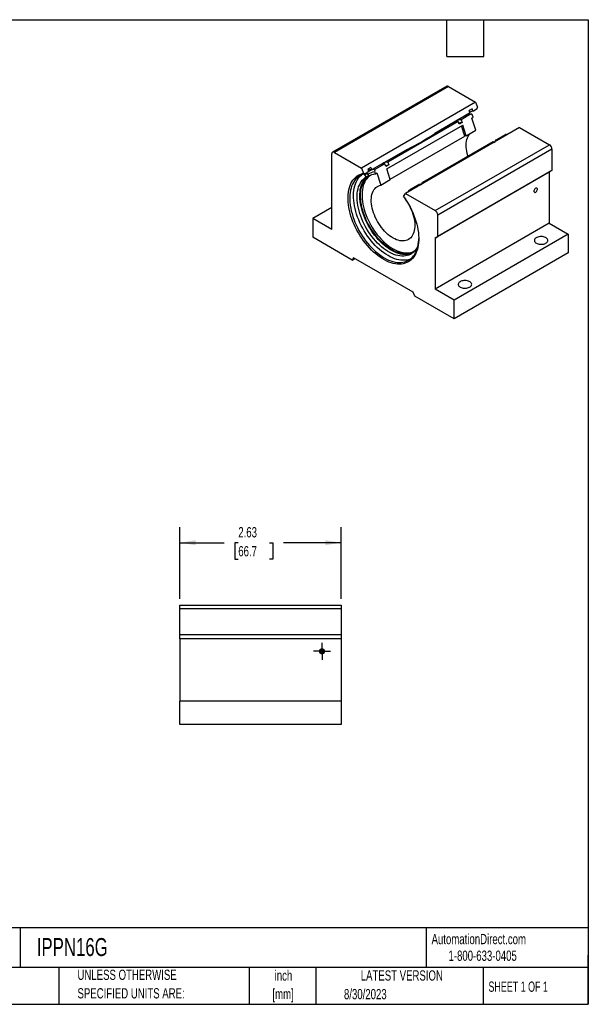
# Model space of a CAD drawing. Header units: inches. Extents: x 0.5 to 21.5, y 0.5 to 16.5.
# Tile 2 of 2: x 12.3 to 21.5, y 0.5 to 16.5. Entities that reach past the tile are written whole.
import ezdxf

# ---------------------------------------------------------------- set-up
doc = ezdxf.new("R2010")
doc.units = ezdxf.units.IN
doc.header["$LTSCALE"] = 2
doc.header["$MEASUREMENT"] = 0
doc.linetypes.add('CENTERX2', pattern=[0.8, 0.5, -0.1, 0.1, -0.1])
doc.layers.add('CENTER', color=40, linetype='CENTERX2')
doc.layers.add('DIMENSIONS', color=140, linetype='Continuous', lineweight=25)
doc.layers.add('TEXT', color=140, linetype='Continuous', lineweight=25)
doc.styles.add('SLDTEXTSTYLE0', font='TXT', dxfattribs={"width": 0.7})
doc.styles.add('SLDTEXTSTYLE1', font='TXT', dxfattribs={"width": 0.65})
doc.dimstyles.new('SLDDIMSTYLE1', dxfattribs={"dimtxt": 0.169922, "dimasz": 0.26, "dimexe": 0, "dimexo": 0.0625, "dimgap": 0.04248, "dimtad": 0, "dimtih": 1, "dimtoh": 1, "dimrnd": 1e-09, "dimzin": 12, "dimdsep": 46, "dimtxsty": 'SLDTEXTSTYLE0', "dimsah": 1, "dimcen": 0.09, "dimadec": 0, "dimazin": 3, "dimtfac": 1, "dimtofl": 0, "dimtmove": 0, "dimatfit": 3, "dimfxl": 0, "dimfrac": 2, "dimtolj": 1, "dimtzin": 12, "dimarcsym": 0})

# ---------------------------------------------------------------- blocks, each defined once
blk = doc.blocks.new('SW_NOTE_0')
at = {"layer": 'TEXT', "color": 0, "char_height": 0.1667, "attachment_point": 2, "style": 'SLDTEXTSTYLE0'}
for s, insert in [('inch', (0.25, 0.215)), ('[mm]', (0.244, -0.086))]:
    blk.add_mtext(s, dxfattribs=dict(at, insert=insert))
blk = doc.blocks.new('SW_NOTE_0_1')
at = {"layer": 'TEXT', "color": 0, "char_height": 0.16667, "attachment_point": 1, "style": 'SLDTEXTSTYLE0'}
for s, insert in [('UNLESS OTHERWISE', (0, 0.215)), ('SPECIFIED UNITS ARE:', (0, -0.086))]:
    blk.add_mtext(s, dxfattribs=dict(at, insert=insert))
blk = doc.blocks.new('_D_8')
at = {"layer": 'DIMENSIONS'}
for p, q in [((14.86, 7.087), (14.86, 8.251)), ((17.485, 7.087), (17.485, 8.251)), ((14.86, 8.001), (15.581, 8.001)), ((15.811, 8.001), (15.754, 8.001)), ((15.754, 8.001), (15.754, 7.731)), ((16.316, 8.001), (16.373, 8.001)), ((16.373, 8.001), (16.373, 7.731)), ((17.485, 8.001), (16.547, 8.001)), ((15.754, 7.731), (15.811, 7.731)), ((16.373, 7.731), (16.316, 7.731))]:
    blk.add_line(p, q, dxfattribs=at)
for points in [[(14.86, 8.001), (15.12, 7.961), (15.12, 8.041)], [(17.485, 8.001), (17.225, 8.041), (17.225, 7.961)]]:
    blk.add_solid(points, dxfattribs=at)
at = {"layer": 'DIMENSIONS', "char_height": 0.1667, "attachment_point": 1, "style": 'SLDTEXTSTYLE0'}
for s, insert in [('2.63', (15.811, 8.254)), ('66.7', (15.811, 7.946))]:
    blk.add_mtext(s, dxfattribs=dict(at, insert=insert))
blk = doc.blocks.new('SW_CENTERMARKSYMBOL_1')
at = {"layer": 'CENTER', "color": 0}
for p, q in [((-0.1, 0), (-0.1395, 0)), ((0, 0), (-0.1, 0)), ((0, 0.1), (0, 0.1395)), ((0, 0), (0, 0.1)), ((0, 0), (0, -0.1)), ((0, 0), (0.1, 0)), ((0.1, 0), (0.1395, 0)), ((0, -0.1), (0, -0.1395))]:
    blk.add_line(p, q, dxfattribs=at)

msp = doc.modelspace()

# ---------------------------------------------------------------- linework, layer by layer
for p, q in [((19.1984, 15.4178), (17.3422, 14.3462)), ((19.2284, 15.4148), (17.3722, 14.3433)), ((19.2284, 15.4148), (19.6673, 15.1614)), ((19.6673, 15.1614), (17.8112, 14.0899)), ((19.6119, 15.0506), (19.5624, 15.022)), ((19.6245, 15.0182), (19.6119, 15.0506)), ((19.6933, 15.05), (19.634, 15.0158)), ((19.6673, 15.1614), (19.7003, 15.0765)), ((19.6933, 15.05), (19.7003, 15.0765)), ((19.5704, 14.9791), (19.0029, 14.6515)), ((19.5854, 14.9621), (19.4343, 14.8749)), ((19.575, 14.9896), (19.5624, 15.022)), ((19.5704, 14.9791), (19.575, 14.9896)), ((19.5744, 14.9911), (19.5865, 15.0009)), ((19.6058, 14.8998), (19.6298, 14.9136)), ((19.6702, 14.7033), (19.6058, 14.8998)), ((19.6298, 14.9136), (19.6196, 14.9448)), ((19.6245, 15.0182), (19.634, 15.0158)), ((18.2249, 14.0743), (19.4593, 14.7869)), ((19.3863, 14.8472), (18.2416, 14.1863)), ((20.3839, 14.7477), (18.5278, 13.6762)), ((19.3041, 14.8252), (19.3053, 14.8261)), ((19.4004, 14.8041), (19.3863, 14.8472)), ((19.4484, 14.8318), (19.4004, 14.8041)), ((19.4343, 14.8749), (19.4484, 14.8318)), ((19.4927, 14.6078), (19.438, 14.7747)), ((19.5159, 14.6142), (19.4593, 14.7869)), ((20.3839, 14.7477), (20.8671, 14.4688)), ((18.2796, 13.9074), (19.4927, 14.6078)), ((19.5159, 14.6142), (19.6702, 14.7033)), ((20.0016, 14.5474), (20.1527, 14.6346)), ((20.1527, 14.6346), (20.1636, 14.6205)), ((18.8088, 13.8588), (19.9536, 14.5197)), ((19.0109, 13.3973), (20.8671, 14.4688)), ((19.9536, 14.5197), (19.9645, 14.5056)), ((19.9636, 14.5068), (19.9875, 14.5206)), ((19.9875, 14.5206), (20.0016, 14.5474)), ((19.9875, 14.5206), (19.9884, 14.5194)), ((20.0016, 14.5474), (20.0125, 14.5333)), ((17.3298, 13.0915), (17.3298, 14.3188)), ((17.3722, 14.3433), (17.8112, 14.0899)), ((18.5557, 14.3933), (17.9861, 14.0645)), ((20.9095, 14.3953), (19.0534, 13.3238)), ((20.9095, 14.3953), (20.9095, 14.0475)), ((17.8112, 14.0899), (17.8441, 14.0049)), ((17.9661, 14.1005), (17.9166, 14.0719)), ((17.9661, 14.1005), (17.9776, 14.0708)), ((18.1936, 14.1586), (18.0425, 14.0714)), ((18.1113, 14.1366), (18.1126, 14.1375)), ((18.2077, 14.1156), (18.1936, 14.1586)), ((18.2557, 14.1433), (18.2077, 14.1156)), ((18.2416, 14.1863), (18.2557, 14.1433)), ((17.8441, 14.0049), (17.8654, 13.9948)), ((17.9267, 14.0302), (17.8654, 13.9948)), ((17.9129, 14.0022), (17.8691, 13.9769)), ((17.8879, 13.9449), (17.8691, 13.9769)), ((17.8879, 13.9449), (17.9317, 13.9702)), ((17.9137, 14.0227), (17.9026, 14.0142)), ((17.9317, 13.9702), (17.9129, 14.0022)), ((17.9166, 14.0719), (17.9281, 14.0422)), ((17.9267, 14.0302), (17.9281, 14.0422)), ((17.9345, 14.0359), (17.9268, 14.0312)), ((17.9345, 14.0362), (17.9355, 14.0368)), ((17.9818, 14.0635), (17.9355, 14.0368)), ((17.9776, 14.0708), (17.9861, 14.0645)), ((18.0389, 13.9952), (18.0286, 14.0263)), ((18.0389, 13.9952), (18.0629, 14.009)), ((18.0629, 14.009), (18.1272, 13.8126)), ((18.2815, 13.9016), (18.2249, 14.0743)), ((20.8653, 14.0219), (19.0092, 12.9504)), ((20.9095, 14.0475), (19.0534, 12.9759)), ((20.9095, 14.0475), (20.8653, 14.0219)), ((20.8653, 14.0219), (20.8653, 13.1936)), ((18.1272, 13.8126), (18.2815, 13.9016)), ((18.6097, 13.7439), (18.7608, 13.8311)), ((18.7608, 13.8311), (18.7718, 13.817)), ((18.7708, 13.8183), (18.7947, 13.8321)), ((18.7947, 13.8321), (18.8088, 13.8588)), ((18.7947, 13.8321), (18.7957, 13.8308)), ((18.8088, 13.8588), (18.8198, 13.8448)), ((18.4948, 13.6293), (18.5278, 13.6762)), ((18.5278, 13.6762), (19.0109, 13.3973)), ((18.5755, 13.7107), (18.5702, 13.7007)), ((18.5755, 13.7107), (18.5792, 13.7059)), ((18.6097, 13.7439), (18.6207, 13.7298)), ((17.3298, 13.4487), (17.0204, 13.2701)), ((18.5249, 13.5829), (18.5259, 13.5848)), ((19.0534, 12.9759), (19.0534, 13.3238)), ((17.0204, 13.2701), (17.0204, 12.9639)), ((17.3298, 13.0915), (17.0204, 13.2701)), ((20.8653, 13.1936), (19.0092, 12.122)), ((20.8653, 13.1936), (21.1747, 13.015)), ((17.6597, 12.5949), (17.0204, 12.9639)), ((19.0092, 12.9504), (19.0534, 12.9759)), ((21.1747, 13.015), (19.3185, 11.9434)), ((21.1747, 13.015), (21.1747, 12.7088)), ((19.0092, 12.9504), (19.0092, 12.122)), ((21.1747, 12.7088), (19.3185, 11.6372)), ((17.6862, 12.6326), (17.6597, 12.5949)), ((17.6597, 12.5949), (17.7057, 12.6214)), ((18.6527, 12.0747), (17.6862, 12.6326)), ((18.6793, 12.0063), (18.6527, 12.0747)), ((19.3185, 11.6372), (18.6793, 12.0063)), ((19.3185, 11.9434), (19.0092, 12.122)), ((19.3185, 11.6372), (19.3185, 11.9434)), ((14.8601, 6.9873), (17.4851, 6.9873)), ((14.8601, 6.9273), (14.8601, 6.9873)), ((17.4851, 6.9273), (14.8601, 6.9273)), ((14.8601, 6.5013), (14.8601, 6.9273)), ((17.4851, 6.9873), (17.4851, 6.9273)), ((17.4851, 6.9273), (17.4851, 6.5013)), ((17.4851, 6.5013), (14.8601, 6.5013)), ((14.8601, 6.4388), (14.8601, 6.5013)), ((17.4851, 6.4388), (14.8601, 6.4388)), ((14.8601, 6.4388), (14.8601, 5.4243)), ((17.4851, 6.5013), (17.4851, 6.4388)), ((17.4851, 6.4388), (17.4851, 5.4243)), ((17.1995, 6.2392), (17.2086, 6.2392)), ((17.2086, 6.2335), (17.1995, 6.2335)), ((17.2116, 6.2392), (17.2086, 6.2392)), ((17.2086, 6.2335), (17.2116, 6.2335)), ((14.8601, 5.0493), (14.8601, 5.4243)), ((17.4851, 5.4243), (14.8601, 5.4243)), ((17.4851, 5.4243), (17.4851, 5.0493)), ((17.4851, 5.0493), (14.8601, 5.0493))]:
    msp.add_line(p, q)
at = {"flags": 128}
for points in [[(19.5438, 14.9604), (19.5445, 14.9612), (19.5499, 14.9673)], [(19.5707, 15.0007), (19.5956, 15.0103), (19.6245, 15.0182)], [(19.3953, 14.8198), (19.4199, 14.8268), (19.4484, 14.8318)], [(19.5426, 14.2825), (19.5405, 14.2899), (19.5312, 14.3259), (19.524, 14.3614), (19.5189, 14.3962), (19.5161, 14.4301), (19.5156, 14.4629), (19.5172, 14.4943), (19.5211, 14.5242), (19.5272, 14.5524), (19.5354, 14.5787), (19.5458, 14.6029), (19.5582, 14.6248), (19.5725, 14.6445), (19.5768, 14.6494)], [(18.2025, 14.1312), (18.2271, 14.1382), (18.2557, 14.1433)], [(18.4948, 13.6293), (18.5239, 13.5879), (18.5516, 13.5452), (18.5777, 13.5015), (18.6023, 13.4569), (18.6252, 13.4115), (18.6462, 13.3655), (18.6654, 13.3192), (18.6827, 13.2727), (18.6979, 13.2262), (18.7111, 13.1798), (18.7221, 13.1338), (18.7309, 13.0884), (18.7376, 13.0436), (18.742, 12.9998), (18.7441, 12.957), (18.744, 12.9154), (18.7417, 12.8752), (18.7371, 12.8366), (18.7302, 12.7997), (18.7212, 12.7646), (18.7099, 12.7315), (18.6966, 12.7006), (18.6812, 12.6718), (18.6638, 12.6455), (18.6444, 12.6215), (18.6231, 12.6002), (18.6001, 12.5814), (18.5754, 12.5654), (18.5491, 12.5521), (18.5213, 12.5417), (18.4921, 12.5341), (18.4616, 12.5294), (18.43, 12.5276), (18.3974, 12.5288), (18.3639, 12.5328), (18.3296, 12.5398), (18.2947, 12.5496), (18.2593, 12.5623), (18.2235, 12.5777), (18.1875, 12.5959), (18.1515, 12.6167), (18.1155, 12.6401), (18.0797, 12.6659), (18.0443, 12.6941), (18.0094, 12.7246), (17.9751, 12.7573), (17.9416, 12.7919), (17.9089, 12.8285), (17.8773, 12.8667), (17.8469, 12.9066), (17.8177, 12.9479), (17.7899, 12.9904), (17.7636, 13.034), (17.7389, 13.0786), (17.7158, 13.1239), (17.6946, 13.1698), (17.6752, 13.2161), (17.6578, 13.2626), (17.6424, 13.3092), (17.629, 13.3555), (17.6178, 13.4016), (17.6088, 13.4471), (17.6019, 13.4919), (17.5973, 13.5359), (17.5949, 13.5788), (17.5948, 13.6204), (17.597, 13.6608), (17.6014, 13.6995), (17.608, 13.7366), (17.6169, 13.7719), (17.6279, 13.8051), (17.6411, 13.8363), (17.6563, 13.8652), (17.6735, 13.8918), (17.6927, 13.916), (17.7138, 13.9376), (17.7367, 13.9566), (17.7612, 13.9729), (17.7874, 13.9864), (17.8151, 13.9971), (17.8441, 14.0049)], [(17.8654, 13.9948), (17.8367, 13.987), (17.8095, 13.9763), (17.7838, 13.9628), (17.7597, 13.9465), (17.7372, 13.9275), (17.7166, 13.906), (17.6979, 13.8819), (17.6811, 13.8553), (17.6663, 13.8265), (17.6537, 13.7954), (17.6431, 13.7623), (17.6347, 13.7272), (17.6286, 13.6903), (17.6246, 13.6517), (17.623, 13.6117), (17.6235, 13.5703), (17.6264, 13.5277), (17.6314, 13.4841), (17.6387, 13.4397), (17.6482, 13.3946), (17.6599, 13.3491), (17.6736, 13.3032), (17.6894, 13.2573), (17.7072, 13.2115), (17.7269, 13.1659), (17.7485, 13.1208), (17.7718, 13.0763), (17.7968, 13.0326), (17.8233, 12.9899), (17.8512, 12.9484), (17.8805, 12.9082), (17.9111, 12.8694), (17.9427, 12.8324), (17.9753, 12.7971), (18.0087, 12.7637), (18.0428, 12.7325), (18.0775, 12.7034), (18.1127, 12.6766), (18.1481, 12.6523), (18.1836, 12.6305), (18.2192, 12.6112), (18.2546, 12.5947), (18.2897, 12.5809), (18.3244, 12.5699), (18.3586, 12.5618), (18.392, 12.5565), (18.4246, 12.5542), (18.4562, 12.5547), (18.4867, 12.5582), (18.516, 12.5646), (18.544, 12.5738), (18.5705, 12.5859), (18.5955, 12.6008), (18.6188, 12.6184), (18.6403, 12.6386), (18.66, 12.6614), (18.6778, 12.6867), (18.6936, 12.7144), (18.7074, 12.7443), (18.719, 12.7764), (18.7285, 12.8106), (18.7358, 12.8465), (18.7409, 12.8843), (18.7437, 12.9236), (18.7443, 12.9462)], [(18.6096, 12.611), (18.6053, 12.6092), (18.5774, 12.6), (18.5481, 12.5936), (18.5175, 12.5902), (18.4859, 12.5896), (18.4533, 12.5919), (18.4199, 12.5972), (18.3858, 12.6053), (18.3511, 12.6163), (18.3159, 12.6301), (18.2805, 12.6466), (18.245, 12.6659), (18.2094, 12.6877), (18.174, 12.712), (18.1389, 12.7388), (18.1042, 12.7679), (18.07, 12.7992), (18.0366, 12.8325), (18.004, 12.8678), (17.9724, 12.9049), (17.9419, 12.9436), (17.9126, 12.9838), (17.8846, 13.0253), (17.8581, 13.068), (17.8331, 13.1117), (17.8098, 13.1562), (17.7883, 13.2013), (17.7686, 13.2469), (17.7508, 13.2927), (17.735, 13.3386), (17.7212, 13.3845), (17.7096, 13.43), (17.7001, 13.4751), (17.6928, 13.5195), (17.6877, 13.5631), (17.6849, 13.6057), (17.6843, 13.6471), (17.686, 13.6871), (17.6899, 13.7257), (17.6961, 13.7626), (17.7044, 13.7977), (17.715, 13.8308), (17.7277, 13.8619), (17.7424, 13.8907), (17.7592, 13.9173), (17.778, 13.9414), (17.7986, 13.9629), (17.819, 13.9804)], [(18.7314, 12.8235), (18.7248, 12.8092), (18.7101, 12.7825), (18.6935, 12.7581), (18.6749, 12.7361), (18.6545, 12.7167), (18.6323, 12.6999), (18.6086, 12.6859), (18.5832, 12.6745), (18.5565, 12.666), (18.5285, 12.6603), (18.4992, 12.6575), (18.4689, 12.6576), (18.4377, 12.6606), (18.4057, 12.6664), (18.373, 12.675), (18.3398, 12.6865), (18.3063, 12.7007), (18.2725, 12.7177), (18.2387, 12.7372), (18.2049, 12.7593), (18.1713, 12.7838), (18.1381, 12.8106), (18.1055, 12.8397), (18.0735, 12.8708), (18.0422, 12.9039), (18.0119, 12.9388), (17.9827, 12.9754), (17.9546, 13.0135), (17.9279, 13.0528), (17.9026, 13.0934), (17.8788, 13.1349), (17.8567, 13.1773), (17.8363, 13.2202), (17.8177, 13.2636), (17.801, 13.3073), (17.7863, 13.351), (17.7737, 13.3945), (17.7631, 13.4377), (17.7547, 13.4805), (17.7485, 13.5225), (17.7445, 13.5636), (17.7427, 13.6037), (17.7431, 13.6425), (17.7458, 13.6799), (17.7507, 13.7158), (17.7577, 13.7499), (17.767, 13.7821), (17.7784, 13.8124), (17.7918, 13.8405), (17.8073, 13.8663), (17.8247, 13.8898), (17.844, 13.9107), (17.8651, 13.9291), (17.8879, 13.9449), (17.8879, 13.9449)], [(18.6396, 12.705), (18.6271, 12.6998), (18.6003, 12.6913), (18.5723, 12.6856), (18.5431, 12.6828), (18.5128, 12.6829), (18.4815, 12.6859), (18.4495, 12.6917), (18.4168, 12.7003), (18.3837, 12.7118), (18.3501, 12.726), (18.3163, 12.743), (18.2825, 12.7625), (18.2487, 12.7846), (18.2152, 12.8091), (18.182, 12.8359), (18.1493, 12.865), (18.1173, 12.8961), (18.0861, 12.9292), (18.0558, 12.9641), (18.0265, 13.0007), (17.9985, 13.0388), (17.9717, 13.0782), (17.9464, 13.1187), (17.9227, 13.1603), (17.9005, 13.2026), (17.8801, 13.2456), (17.8615, 13.2889), (17.8449, 13.3326), (17.8302, 13.3763), (17.8175, 13.4198), (17.807, 13.4631), (17.7986, 13.5058), (17.7923, 13.5478), (17.7883, 13.5889), (17.7865, 13.629), (17.787, 13.6678), (17.7896, 13.7052), (17.7945, 13.7411), (17.8016, 13.7752), (17.8108, 13.8075), (17.8222, 13.8377), (17.8357, 13.8658), (17.8511, 13.8916), (17.8685, 13.9151), (17.8878, 13.936), (17.9089, 13.9544), (17.9317, 13.9702)], [(18.6817, 12.7436), (18.6631, 12.7311), (18.6389, 12.7183), (18.6132, 12.7083), (18.5862, 12.701), (18.5579, 12.6966), (18.5284, 12.6951), (18.498, 12.6965), (18.4667, 12.7007), (18.4346, 12.7078), (18.402, 12.7177), (18.3689, 12.7304), (18.3356, 12.7458), (18.3021, 12.7639), (18.2686, 12.7845), (18.2352, 12.8076), (18.2021, 12.8331), (18.1695, 12.8609), (18.1375, 12.8908), (18.1062, 12.9227), (18.0757, 12.9565), (18.0463, 12.992), (18.018, 13.029), (17.9909, 13.0675), (17.9652, 13.1072), (17.941, 13.148), (17.9184, 13.1896), (17.8975, 13.232), (17.8784, 13.2748), (17.8611, 13.318), (17.8458, 13.3613), (17.8326, 13.4045), (17.8214, 13.4474), (17.8123, 13.4899), (17.8053, 13.5318), (17.8006, 13.5729), (17.7981, 13.6129), (17.7978, 13.6518), (17.7997, 13.6893), (17.8039, 13.7253), (17.8103, 13.7597), (17.8188, 13.7922), (17.8295, 13.8227), (17.8422, 13.8512), (17.857, 13.8774), (17.8738, 13.9013), (17.8924, 13.9227), (17.9129, 13.9415), (17.935, 13.9578), (17.9588, 13.9713), (17.9841, 13.9821), (18.0109, 13.9901), (18.0389, 13.9952), (18.0389, 13.9952)], [(17.9576, 13.9707), (17.9369, 13.9554), (17.9164, 13.9365), (17.8978, 13.9151), (17.881, 13.8913), (17.8662, 13.865), (17.8535, 13.8366), (17.8428, 13.8061), (17.8343, 13.7735), (17.8279, 13.7392), (17.8238, 13.7032), (17.8218, 13.6657), (17.8221, 13.6268), (17.8246, 13.5867), (17.8293, 13.5457), (17.8363, 13.5038), (17.8454, 13.4613), (17.8566, 13.4183), (17.8699, 13.3751), (17.8852, 13.3318), (17.9024, 13.2887), (17.9215, 13.2458), (17.9424, 13.2035), (17.965, 13.1619), (17.9892, 13.1211), (18.0149, 13.0814), (18.042, 13.0429), (18.0703, 13.0058), (18.0997, 12.9703), (18.1302, 12.9365), (18.1615, 12.9046), (18.1935, 12.8747), (18.2261, 12.847), (18.2592, 12.8215), (18.2926, 12.7984), (18.3261, 12.7777), (18.3596, 12.7597), (18.3929, 12.7443), (18.426, 12.7316), (18.4586, 12.7217), (18.4907, 12.7146), (18.522, 12.7104), (18.5524, 12.709), (18.5819, 12.7105), (18.6102, 12.7149), (18.6372, 12.7221), (18.6629, 12.7322), (18.6705, 12.7358)], [(17.9238, 14.0534), (17.9489, 14.063), (17.9776, 14.0708)], [(18.5858, 13.4872), (18.5884, 13.4825), (18.6064, 13.4472), (18.6226, 13.4113), (18.637, 13.3752), (18.6494, 13.3389), (18.6597, 13.3027), (18.6679, 13.2669), (18.674, 13.2318), (18.6779, 13.1974), (18.6796, 13.164), (18.679, 13.1319), (18.6762, 13.1012), (18.6712, 13.0722), (18.664, 13.045), (18.6546, 13.0198), (18.6432, 12.9967), (18.6298, 12.9759), (18.6145, 12.9576), (18.5973, 12.9418), (18.5785, 12.9286), (18.558, 12.9182), (18.5361, 12.9105), (18.5128, 12.9057), (18.4884, 12.9038), (18.463, 12.9048), (18.4366, 12.9086), (18.4096, 12.9153), (18.3821, 12.9248), (18.3542, 12.937), (18.3261, 12.9519), (18.298, 12.9694), (18.2701, 12.9894), (18.2425, 13.0117), (18.2155, 13.0362), (18.1892, 13.0628), (18.1637, 13.0912), (18.1393, 13.1214), (18.1161, 13.153), (18.0941, 13.186), (18.0737, 13.22), (18.0548, 13.255), (18.0377, 13.2906), (18.0223, 13.3266), (18.0089, 13.3629), (17.9975, 13.3991), (17.9882, 13.4351), (17.981, 13.4706), (17.976, 13.5055), (17.9732, 13.5394), (17.9726, 13.5722), (17.9742, 13.6036), (17.9781, 13.6335), (17.9842, 13.6617), (17.9924, 13.6879), (18.0028, 13.7121), (18.0152, 13.7341), (18.0295, 13.7537), (18.0458, 13.7708), (18.0638, 13.7854), (18.0834, 13.7972), (18.1046, 13.8063), (18.1272, 13.8126), (18.1272, 13.8126)], [(20.6444, 13.6968), (20.6522, 13.7026), (20.6595, 13.7106), (20.6655, 13.7201), (20.6698, 13.7303), (20.672, 13.7404), (20.672, 13.7496), (20.6698, 13.7571), (20.6655, 13.7623), (20.6595, 13.7649), (20.6522, 13.7645), (20.6444, 13.7613), (20.6365, 13.7554), (20.6293, 13.7474), (20.6233, 13.738), (20.619, 13.7278), (20.6167, 13.7177), (20.6167, 13.7085), (20.619, 13.701), (20.6233, 13.6957), (20.6293, 13.6932), (20.6365, 13.6935), (20.6444, 13.6968)], [(18.5249, 13.5829), (18.5475, 13.5506), (18.566, 13.5216)], [(20.6554, 12.8683), (20.6696, 12.8614), (20.6856, 12.856), (20.7029, 12.8522), (20.7212, 12.8501), (20.7397, 12.8499), (20.7581, 12.8515), (20.7757, 12.8549), (20.7921, 12.8599), (20.8067, 12.8664), (20.8193, 12.8743), (20.8293, 12.8833), (20.8366, 12.8932), (20.8409, 12.9036), (20.8421, 12.9143), (20.8401, 12.9249), (20.8351, 12.9352), (20.8271, 12.9449), (20.8164, 12.9536), (20.8033, 12.9612), (20.7881, 12.9674), (20.7714, 12.972), (20.7535, 12.9749), (20.7351, 12.9761), (20.7166, 12.9754), (20.6985, 12.9729), (20.6814, 12.9687), (20.6659, 12.9629), (20.6522, 12.9556), (20.6409, 12.9472), (20.6321, 12.9377), (20.6263, 12.9275), (20.6236, 12.9169), (20.624, 12.9062), (20.6275, 12.8957), (20.6341, 12.8857), (20.6435, 12.8765), (20.6554, 12.8683)], [(19.418, 12.1539), (19.4322, 12.147), (19.4482, 12.1416), (19.4655, 12.1378), (19.4837, 12.1358), (19.5023, 12.1356), (19.5206, 12.1371), (19.5382, 12.1405), (19.5546, 12.1455), (19.5693, 12.1521), (19.5818, 12.16), (19.5919, 12.169), (19.5992, 12.1788), (19.6035, 12.1892), (19.6047, 12.1999), (19.6027, 12.2106), (19.5976, 12.2209), (19.5896, 12.2305), (19.5789, 12.2393), (19.5658, 12.2468), (19.5507, 12.253), (19.5339, 12.2576), (19.5161, 12.2606), (19.4976, 12.2617), (19.4791, 12.261), (19.4611, 12.2585), (19.444, 12.2543), (19.4284, 12.2485), (19.4148, 12.2413), (19.4034, 12.2328), (19.3947, 12.2233), (19.3889, 12.2132), (19.3862, 12.2026), (19.3866, 12.1919), (19.3901, 12.1814), (19.3966, 12.1713), (19.406, 12.1621), (19.418, 12.1539)]]:
    msp.add_lwpolyline(points, dxfattribs=at)
msp.add_circle((17.1726, 6.2363), 0.0395)
for centre, radius, start, end in [((19.2108, 15.3903), 0.0302, 54.38242, 114.30712), ((19.6157, 14.6841), 0.2796, 96.21596, 114.04062), ((19.5162, 14.9293), 0.0416, 40.03257, 52.61773), ((19.6918, 14.7484), 0.2737, 102.19124, 115.74833), ((19.4166, 14.5692), 0.2796, 96.21596, 114.04062), ((19.4646, 14.5969), 0.2796, 96.21596, 114.04062), ((19.552, 14.4403), 0.1777, 101.72268, 109.49189), ((20.8174, 14.3911), 0.0922, 2.60548, 57.39452), ((17.3557, 14.323), 0.0262, 50.79671, 189.21404), ((18.2238, 13.8806), 0.2796, 96.21596, 114.04062), ((18.2719, 13.9083), 0.2796, 96.21596, 114.04062), ((17.8322, 13.9565), 0.0421, 28.94292, 57.99923), ((17.8734, 13.9797), 0.0454, 29.74907, 52.17962), ((18.0579, 13.768), 0.26, 96.44891, 121.83243), ((18.044, 13.7968), 0.2739, 102.19541, 115.23253), ((18.0715, 13.7987), 0.2742, 96.07683, 119.73183), ((18.9613, 13.3196), 0.0922, 2.60548, 57.39452), ((17.1726, 6.2363), 0.0391, 4.22992, 355.77008), ((17.1726, 6.2363), 0.0361, 4.58253, 355.41747), ((17.1726, 6.2363), 0.0271, 6.11158, 353.88842)]:
    msp.add_arc(centre, radius, start, end)
for points, knots in [([(19.5938, 14.9649), (19.5936, 14.9649), (19.5834, 14.964), (19.5638, 14.9605), (19.5356, 14.953), (19.5141, 14.9455), (19.5026, 14.9397), (19.4996, 14.9382)], [0, 0, 0, 0, 0.0045084, 0.3032071, 0.6003256, 0.8956337, 1, 1, 1, 1]), ([(19.6196, 14.9448), (19.6183, 14.9489), (19.6164, 14.9526), (19.6115, 14.9587), (19.6086, 14.9611), (19.5991, 14.966), (19.5918, 14.9658), (19.5854, 14.9621)], [0, 0, 0, 0, 0.25, 0.25, 0.5, 0.5, 1, 1, 1, 1]), ([(20.1527, 14.6346), (20.1552, 14.636), (20.1604, 14.6386), (20.1656, 14.6396), (20.167, 14.6383), (20.1677, 14.6377)], [0, 0, 0, 0, 0.35591219, 0.71203945, 1, 1, 1, 1]), ([(20.1757, 14.6275), (20.1737, 14.6304), (20.1711, 14.6339), (20.1684, 14.6372), (20.1679, 14.6378)], [0, 0, 0, 0, 0.81376341, 1, 1, 1, 1]), ([(18.0425, 14.0714), (18.0393, 14.0695), (18.0364, 14.0669), (18.0316, 14.0604), (18.0297, 14.0565), (18.0259, 14.0441), (18.026, 14.0345), (18.0286, 14.0263)], [0, 0, 0, 0, 0.25, 0.25, 0.5, 0.5, 1, 1, 1, 1]), ([(18.5755, 13.7107), (18.5768, 13.7132), (18.5788, 13.7161), (18.5836, 13.7221), (18.5865, 13.7253), (18.5961, 13.7346), (18.6033, 13.7402), (18.6097, 13.7439)], [0, 0, 0, 0, 0.25, 0.25, 0.5, 0.5, 1, 1, 1, 1])]:
    msp.add_open_spline(points, degree=3, knots=knots)
msp.add_open_spline([(18.5557, 14.3933), (18.7101, 14.4657), (18.8592, 14.5517), (19.0029, 14.6515)], degree=3)
at = {"layer": 'TEXT'}
for p, q in [((0.5, 16.5), (21.5, 16.5)), ((19.2, 15.9), (19.2, 16.5)), ((19.8, 15.9), (19.8, 16.5)), ((21.5, 16.5), (21.5, 0.5)), ((19.2, 15.9), (19.8, 15.9)), ((21.5, 1.7422), (0.5, 1.7422)), ((12.2645, 1.7422), (12.2645, 1.1)), ((18.8642, 1.7422), (18.8642, 1.1)), ((21.5, 0.5), (21.5, 1.3)), ((21.5, 1.1), (0.5, 1.1)), ((12.8961, 1.1), (12.8961, 0.5)), ((15.9862, 1.1), (15.9862, 0.5)), ((17.0718, 1.1), (17.0718, 0.5)), ((19.7912, 1.1), (19.7912, 0.5)), ((0.5, 0.5), (21.5, 0.5))]:
    msp.add_line(p, q, dxfattribs=at)

# ---------------------------------------------------------------- block references
at = {"layer": 'CENTER'}
msp.add_blockref('SW_CENTERMARKSYMBOL_1', (17.1726, 6.2363), dxfattribs=at)
at = {"layer": 'TEXT'}
for name, p in [('SW_NOTE_0_1', (13.1975, 0.8482)), ('SW_NOTE_0', (16.2952, 0.8365))]:
    msp.add_blockref(name, p, dxfattribs=at)

# ---------------------------------------------------------------- texts
for s, insert, char_height, attachment_point, style in [('AutomationDirect.com', (18.9524, 1.6438), 0.166667, 1, 'SLDTEXTSTYLE0'), ('IPPN16G', (12.536, 1.5763), 0.29167, 1, 'SLDTEXTSTYLE0'), ('1-800-633-0405', (19.2277, 1.373), 0.166667, 1, 'SLDTEXTSTYLE0'), ('LATEST VERSION', (18.4687, 1.0523), 0.166667, 2, 'SLDTEXTSTYLE0'), ('SHEET 1 OF 1', (19.8773, 0.8702), 0.166667, 1, 'SLDTEXTSTYLE1'), ('8/30/2023', (17.5286, 0.7491), 0.16667, 1, 'SLDTEXTSTYLE0')]:
    msp.add_mtext(s, dxfattribs=dict(at, insert=insert, char_height=char_height, attachment_point=attachment_point, style=style))

# ---------------------------------------------------------------- dimensions: what is measured, and where the dimension line sits
at = {"layer": 'DIMENSIONS'}
dim = msp.add_linear_dim(base=(14.8601383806, 8.0012831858), p1=(17.4851383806, 6.9873494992), p2=(14.8601383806, 6.9873494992), dimstyle='SLDDIMSTYLE1', dxfattribs=at)
dim.commit()
dim.dimension.update_dxf_attribs({"geometry": '_D_8', "text_midpoint": (16.0638938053, 8.0012831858), "dimtype": 160})

doc.saveas('drawing.dxf')
